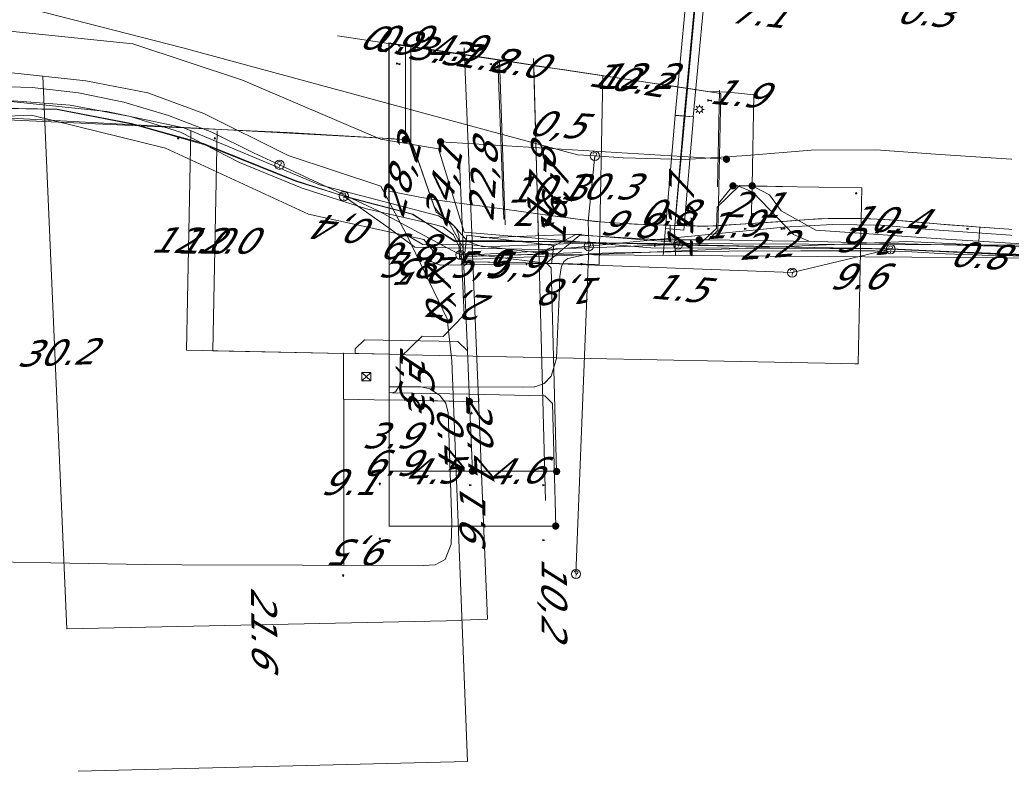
# Model space of a CAD drawing. Header units: metres. Extents: x 124576 to 133557, y 395865 to 402386.
# Tile 221 of 256: x 127513 to 127567, y 402166 to 402207. Entities that reach past the tile are written whole.
import ezdxf
from ezdxf.enums import TextEntityAlignment as Align

# ---------------------------------------------------------------- set-up
doc = ezdxf.new("R2010")
doc.units = ezdxf.units.M
doc.header["$MEASUREMENT"] = 0
for name, color, linetype, lineweight, true_color in [('LG_Datatransport', 3, 'Continuous', 13, 0x00ff00), ('LG_Datatransport_Blauw_Glas_Zuid', 3, 'Continuous', 13, 0x00ff00), ('LG_Datatransport_Eurofiber_Nederland_BV', 3, 'Continuous', 13, 0x00ff00), ('LG_Datatransport_Gebroeders_Van_der_Donk_BV_(FTTX)', 3, 'Continuous', 13, 0x00ff00), ('LG_Datatransport_KPN_BV', 3, 'Continuous', 13, 0x00ff00), ('LG_Datatransport_Tele2_Nederland_BV', 3, 'Continuous', 13, 0x00ff00), ('LG_Datatransport_Ziggo_BV', 3, 'Continuous', 13, 0x00ff00), ('LG_Laag_Spanning', 7, 'Continuous', 13, 0x960000), ('LG_Laag_Spanning_Enexis_Netbeheer_BV', 7, 'Continuous', 13, 0x960000), ('LG_Midden_Spanning', 7, 'Continuous', 13, 0xd20000), ('LG_Midden_Spanning_Enexis_Netbeheer_BV', 7, 'Continuous', 13, 0xd20000), ('MV_Datatransport_lijn', 3, 'Continuous', 0, 0x00ff00)]:
    doc.layers.add(name, color=color, linetype=linetype, lineweight=lineweight, true_color=true_color)
for name, color, linetype, lineweight in [('LG_Datatransport_P_KPN_BV', 7, 'Continuous', 0), ('LG_Datatransport_P_Tele2_Nederland_BV', 7, 'Continuous', 0), ('LG_Laag_Spanning_P_Enexis_Netbeheer_BV', 7, 'Continuous', 0), ('LG_Midden_Spanning_P_Enexis_Netbeheer_BV', 7, 'Continuous', 0), ('MV_Datatransport', 7, 'Continuous', 0), ('MV_Gas_Hoge_Druk', 7, 'Continuous', 0), ('MV_Laag_Spanning', 7, 'Continuous', 0), ('MV_Laag_Spanning_lijn', 7, 'Continuous', 0), ('MV_Laag_Spanning_pijl', 7, 'Continuous', 0), ('MV_Midden_Spanning', 7, 'Continuous', 0), ('MV_Midden_Spanning_lijn', 7, 'Continuous', 0), ('MV_Midden_Spanning_pijl', 7, 'Continuous', 0)]:
    doc.layers.add(name, color=color, linetype=linetype, lineweight=lineweight)
doc.styles.add('Klic_Annotatie', font='verdanai.ttf', dxfattribs={"oblique": 20, "height": 1.4})

# ---------------------------------------------------------------- blocks, each defined once
blk = doc.blocks.new('Mof')
at = {"layer": 'LG_Laag_Spanning_P_Enexis_Netbeheer_BV'}
h = blk.add_hatch(color=256, dxfattribs=at)
edge = h.paths.add_edge_path()
edge.add_arc((0, 0), 2, 0, 360)
blk = doc.blocks.new('Mof_1')
at = {"layer": 'LG_Midden_Spanning_P_Enexis_Netbeheer_BV'}
h = blk.add_hatch(color=256, dxfattribs=at)
edge = h.paths.add_edge_path()
edge.add_arc((0, 0), 2, 0, 360)
blk = doc.blocks.new('Streetlight')
at = {"layer": 'LG_Laag_Spanning_P_Enexis_Netbeheer_BV'}
for p, q in [((-1.77, 1.77), (-1.06, 1.06)), ((0, 2.5), (0, 1.5)), ((1.77, 1.77), (1.06, 1.06)), ((-1.06, -1.06), (-1.77, -1.77)), ((0, -1.5), (0, -2.5)), ((1.06, -1.06), (1.77, -1.77))]:
    blk.add_line(p, q, dxfattribs=at)
at = {"layer": 'LG_Laag_Spanning_P_Enexis_Netbeheer_BV', "flags": 128}
for points in [[(-2.5, 0), (-1.5, 0)], [(1.5, 0), (2.5, 0)]]:
    blk.add_lwpolyline(points, dxfattribs=at)
at = {"layer": 'LG_Laag_Spanning_P_Enexis_Netbeheer_BV'}
blk.add_circle((0, 0), 1.5, dxfattribs=at)
blk = doc.blocks.new('m_pijl')
at = {"layer": 'MV_Laag_Spanning_pijl'}
blk.add_hatch(color=7, dxfattribs=at).paths.add_polyline_path([(-1, -0.33), (-1, 0), (-1, 0.33), (0, 0)])
at = {"layer": 'MV_Laag_Spanning_pijl', "flags": 128}
blk.add_lwpolyline([(-1, 0), (-1, 0.33), (0, 0), (-1, -0.33), (-1, 0)], close=True, dxfattribs=at)
blk = doc.blocks.new('m_pijl_1')
at = {"layer": 'MV_Midden_Spanning_pijl'}
blk.add_hatch(color=7, dxfattribs=at).paths.add_polyline_path([(-1, -0.33), (-1, 0), (-1, 0.33), (0, 0)])
at = {"layer": 'MV_Midden_Spanning_pijl', "flags": 128}
blk.add_lwpolyline([(-1, 0), (-1, 0.33), (0, 0), (-1, -0.33), (-1, 0)], close=True, dxfattribs=at)
blk = doc.blocks.new('Netstation')
at = {"layer": 'LG_Laag_Spanning_P_Enexis_Netbeheer_BV'}
for p, q in [((-2.5, 2.31), (2.5, -2.31)), ((2.5, 2.31), (-2.5, -2.31))]:
    blk.add_line(p, q, dxfattribs=at)
at = {"layer": 'LG_Laag_Spanning_P_Enexis_Netbeheer_BV', "flags": 128}
blk.add_lwpolyline([(-2.5, -2.31), (2.5, -2.31), (2.5, 2.31), (-2.5, 2.31), (-2.5, -2.31)], close=True, dxfattribs=at)
blk = doc.blocks.new('Netstation_1')
at = {"layer": 'LG_Midden_Spanning_P_Enexis_Netbeheer_BV'}
for p, q in [((-2.5, 2.31), (2.5, -2.31)), ((2.5, 2.31), (-2.5, -2.31))]:
    blk.add_line(p, q, dxfattribs=at)
at = {"layer": 'LG_Midden_Spanning_P_Enexis_Netbeheer_BV', "flags": 128}
blk.add_lwpolyline([(-2.5, -2.31), (2.5, -2.31), (2.5, 2.31), (-2.5, 2.31), (-2.5, -2.31)], close=True, dxfattribs=at)
blk = doc.blocks.new('Onbekend_3')
at = {"layer": 'LG_Datatransport_P_KPN_BV'}
blk.add_hatch(color=256, dxfattribs=at).paths.add_polyline_path([(-0.25, -1.07, -0.262633), (0.23, 0.15), (0.59, 0.47, 0.379827), (0.7, 1.26), (0.69, 1.26, 0.228508), (-0.03, 1.53), (-0.03, 1.52, 0.459053), (-0.82, 0.79), (-1.29, 0.85, -0.414214), (-0.08, 2, -0.243799), (1.09, 1.52, -0.379827), (0.9, 0.11), (0.54, -0.2, 0.262633), (0.23, -1.08), (-0.17, -1.07)])
blk.add_circle((0, 0), 2.5, dxfattribs=at)
at = {"layer": 'LG_Datatransport_P_KPN_BV', "extrusion": (0, 0, -1)}
blk.add_solid([(0.34, -2.06), (-0.21, -2.06), (0.34, -1.51), (-0.21, -1.51)], dxfattribs=at)
blk = doc.blocks.new('Onbekend_4')
at = {"layer": 'LG_Datatransport_P_Tele2_Nederland_BV'}
blk.add_hatch(color=256, dxfattribs=at).paths.add_polyline_path([(-0.25, -1.07, -0.262633), (0.23, 0.15), (0.59, 0.47, 0.379827), (0.7, 1.26), (0.69, 1.26, 0.228508), (-0.03, 1.53), (-0.03, 1.52, 0.459053), (-0.82, 0.79), (-1.29, 0.85, -0.414214), (-0.08, 2, -0.243799), (1.09, 1.52, -0.379827), (0.9, 0.11), (0.54, -0.2, 0.262633), (0.23, -1.08), (-0.17, -1.07)])
blk.add_circle((0, 0), 2.5, dxfattribs=at)
blk.add_solid([(-0.34, -2.06), (0.21, -2.06), (-0.34, -1.51), (0.21, -1.51)], dxfattribs=at)

msp = doc.modelspace()

# ---------------------------------------------------------------- linework, layer by layer
at = {"layer": 'LG_Datatransport', "flags": 128}
for points in [[(127549.961, 402211.322), (127549.109, 402202.19), (127550.105, 402202.098), (127550.957, 402211.23), (127549.961, 402211.322)], [(127549.585, 402195.924), (127550.11, 402202.102), (127549.114, 402202.186), (127548.589, 402196.008), (127549.585, 402195.924)], [(127537.629, 402194.662), (127542.375, 402194.086), (127542.495, 402195.078), (127537.749, 402195.654), (127537.629, 402194.662)]]:
    msp.add_lwpolyline(points, dxfattribs=at)
at = {"layer": 'LG_Datatransport_Blauw_Glas_Zuid'}
for p, q in [((127538.5, 402195.5), (127544, 402195.7)), ((127538.6, 402194.5), (127544, 402194.7))]:
    msp.add_line(p, q, dxfattribs=at)
at = {"layer": 'LG_Datatransport_Blauw_Glas_Zuid', "flags": 128}
msp.add_lwpolyline([(127629, 402193.1), (127589.7, 402194.1), (127568.8, 402195.1), (127544, 402195.2), (127538.6, 402195), (127537.8, 402195.3), (127537, 402196.2), (127536.2, 402196.7), (127529.7, 402198.4), (127522.3, 402201.5), (127518.1, 402202.4), (127510.4, 402203.2), (127503.4, 402202.6), (127497.6, 402202.9), (127469.9, 402203.5), (127425.6, 402204.4)], dxfattribs=at)
at = {"layer": 'LG_Datatransport_Eurofiber_Nederland_BV', "flags": 128}
for points in [[(127390.06, 402210.189), (127402.185, 402209.793), (127416.533, 402209.935), (127418.433, 402209.954), (127419.967, 402206.242), (127431.892, 402205.236), (127462.267, 402203.832), (127501.681, 402202.159), (127509.911, 402202.859), (127513.017, 402202.973), (127516.1, 402202.745), (127519.387, 402202.118), (127522.114, 402201.277), (127525.343, 402199.621), (127528.76, 402198.207), (127532.27, 402197.081), (127535.816, 402196.256), (127536.449, 402196.106), (127537.023, 402195.655), (127537.335, 402195.01), (127537.346, 402194.344), (127538.602, 402194.348), (127543.099, 402194.533), (127545.064, 402194.614)], [(127431.892, 402205.236), (127462.267, 402203.832), (127501.681, 402202.159), (127509.911, 402202.859), (127513.017, 402202.973), (127516.1, 402202.745), (127519.387, 402202.118), (127522.114, 402201.277), (127525.343, 402199.621), (127528.76, 402198.207), (127532.27, 402197.081), (127535.816, 402196.256), (127536.449, 402196.106), (127537.023, 402195.655), (127537.335, 402195.01), (127537.346, 402194.344), (127538.602, 402194.348), (127543.099, 402194.533), (127545.064, 402194.614), (127561.76, 402195.302), (127569.775, 402194.918), (127611.75, 402192.911), (127661.745, 402192.043)], [(127431.892, 402205.236), (127462.267, 402203.832), (127501.681, 402202.159), (127509.911, 402202.859), (127513.017, 402202.973), (127516.1, 402202.745), (127519.387, 402202.118), (127522.114, 402201.277), (127525.343, 402199.621), (127528.76, 402198.207), (127532.27, 402197.081), (127535.816, 402196.256), (127536.449, 402196.106), (127537.023, 402195.655), (127537.335, 402195.01), (127537.346, 402194.344), (127538.602, 402194.348), (127543.099, 402194.533), (127545.064, 402194.614), (127561.76, 402195.302), (127569.775, 402194.918), (127611.75, 402192.911), (127661.745, 402192.043)], [(127431.892, 402205.236), (127462.267, 402203.832), (127501.681, 402202.159), (127509.911, 402202.859), (127513.017, 402202.973), (127516.1, 402202.745), (127519.387, 402202.118), (127522.114, 402201.277), (127525.343, 402199.621), (127528.76, 402198.207), (127532.27, 402197.081), (127535.816, 402196.256), (127536.449, 402196.106), (127537.023, 402195.655), (127537.335, 402195.01), (127537.346, 402194.344), (127538.602, 402194.348), (127543.099, 402194.533), (127545.064, 402194.614), (127561.76, 402195.302), (127569.775, 402194.918), (127611.75, 402192.911), (127661.745, 402192.043)], [(127511.1, 402202.6), (127515.4, 402202.5), (127519.5, 402201.7), (127523.4, 402200.6), (127528.4, 402198.6), (127531, 402197.8), (127534.8, 402196.8), (127537.1, 402195.3), (127543.1, 402195.3), (127549.3, 402195.1), (127560.9, 402194.9), (127610.9, 402192.5), (127660.9, 402191.6)], [(127545.064, 402194.614), (127561.76, 402195.302), (127569.775, 402194.918)]]:
    msp.add_lwpolyline(points, dxfattribs=at)
at = {"layer": 'LG_Datatransport_Gebroeders_Van_der_Donk_BV_(FTTX)', "flags": 128}
msp.add_lwpolyline([(127453.89, 402207.345), (127499.649, 402206.215), (127500.677, 402206.19), (127511.547, 402206.913), (127519.519, 402206.086), (127525.509, 402204.101), (127533.043, 402200.887), (127536.193, 402200.361), (127537.597, 402195.803), (127547.793, 402194.952), (127560.587, 402194.897), (127583.394, 402193.796), (127717.702, 402190.372)], dxfattribs=at)
at = {"layer": 'LG_Datatransport_KPN_BV', "flags": 128}
for points in [[(127544.731, 402199.973), (127544.477, 402199.99), (127543.78, 402200.037), (127522.249, 402205.87), (127510.3, 402208.947), (127508.731, 402209.335), (127500, 402211.493), (127496.51, 402212.357), (127482.159, 402215.747), (127474.745, 402217.435), (127453.533, 402222.817), (127445.554, 402225), (127420.013, 402233.483), (127396.927, 402242.667)], [(127527.523, 402199.489), (127526.11, 402200.149), (127523.834, 402201.267), (127521.472, 402202.187), (127519.039, 402202.902), (127516.555, 402203.407), (127514.036, 402203.698), (127511.501, 402203.773), (127508.97, 402203.631), (127507.999, 402203.557), (127500, 402202.951), (127499.988, 402202.951), (127462.28, 402204.069), (127461.343, 402203.389), (127459.053, 402201.727), (127456.453, 402199.84), (127442.043, 402200.267), (127433.312, 402201.04)], [(127531.034, 402197.772), (127528.376, 402198.633), (127523.383, 402200.647), (127519.454, 402201.739), (127515.369, 402202.533), (127512.208, 402202.57), (127507.917, 402202.443), (127501.357, 402201.852), (127498.307, 402201.812)], [(127544.731, 402199.973), (127546.285, 402199.869), (127549.661, 402199.78), (127553.021, 402199.986), (127556.534, 402200.284), (127560.059, 402200.307), (127563.575, 402200.055), (127582.721, 402198.801)], [(127544.403, 402195.042), (127544.398, 402195.241), (127544.369, 402196.416), (127544.731, 402199.973)], [(127527.523, 402199.489), (127531.478, 402197.643), (127532.906, 402196.976), (127536.665, 402194.961), (127537.403, 402194.565)], [(127549.275, 402195.134), (127546.07, 402195.204), (127544.398, 402195.241), (127543.067, 402195.27), (127540.019, 402195.337), (127538.012, 402195.34), (127537.084, 402195.342), (127534.758, 402196.789), (127531.478, 402197.643), (127531.269, 402197.697), (127531.034, 402197.772)], [(127531.034, 402197.772), (127533.631, 402195.937), (127534.901, 402194.996), (127536.665, 402194.961), (127538.048, 402194.933), (127541.665, 402194.86), (127543.041, 402194.91), (127544.4, 402194.958), (127549.275, 402195.134)], [(127544.402, 402195.042), (127544.403, 402195.042), (127546.07, 402195.204), (127555.042, 402196.077), (127557.694, 402196.231), (127560.35, 402196.191), (127562.996, 402195.957), (127578.873, 402194.847), (127582.52, 402194.69)], [(127541.665, 402194.86), (127538.048, 402194.933), (127536.914, 402194.955)], [(127537.403, 402194.565), (127538.064, 402194.57), (127541.668, 402194.776), (127543.041, 402194.91), (127544.402, 402195.042)], [(127543.067, 402195.27), (127540.019, 402195.337), (127538.012, 402195.34)], [(127543.701, 402177.15), (127544.22, 402190.434), (127544.4, 402194.958), (127544.403, 402195.042)], [(127560.871, 402194.881), (127560.871, 402194.881), (127549.275, 402195.134)], [(127537.403, 402194.565), (127538.064, 402194.57), (127541.668, 402194.776), (127542.454, 402194.852)], [(127634.531, 402192.481), (127584.541, 402193.942), (127560.873, 402194.881), (127560.871, 402194.881)], [(127918.405, 402184.382), (127915.812, 402184.888), (127913.187, 402185.188), (127906.389, 402185.298), (127860.804, 402186.471), (127760.838, 402189.045), (127660.873, 402191.609), (127610.879, 402192.49), (127560.873, 402194.881), (127560.871, 402194.881), (127560.871, 402194.881)]]:
    msp.add_lwpolyline(points, dxfattribs=at)
at = {"layer": 'LG_Datatransport_Tele2_Nederland_BV', "flags": 128}
for points in [[(127432.5, 402204.4), (127497.2, 402201.5), (127514, 402202.2), (127521.3, 402200.4), (127529.1, 402196.8), (127535.4, 402195.4), (127535.9, 402194.8), (127535.8, 402194.2), (127536.3, 402194), (127542.3, 402194.1), (127555.5, 402193.6)], [(127555.5, 402193.6), (127560.9, 402194.9), (127610.9, 402192.5), (127716.5, 402189.2), (127910.8, 402185.2), (127919.9, 402183.9), (127929.7, 402181.8), (127943.058, 402181.513), (127944.448, 402180.95)], [(127555.5, 402193.6), (127560.9, 402194.9), (127610.9, 402192.5), (127716.5, 402189.2), (127910.8, 402185.2), (127919.9, 402183.9), (127929.7, 402181.8), (127943.058, 402181.513), (127944.448, 402180.95), (127945.862, 402181.452), (127950.506, 402181.35), (127954.652, 402181.362), (127955.905, 402180.361), (127956.728, 402180.374), (127962.725, 402180.211), (127963.348, 402180.217), (127964.766, 402181.662), (127970.992, 402181.493), (127972.252, 402180.678)]]:
    msp.add_lwpolyline(points, dxfattribs=at)
at = {"layer": 'LG_Datatransport_Ziggo_BV'}
for p, q in [((127549.607, 402202.144), (127550.459, 402211.276)), ((127549.612, 402202.144), (127549.087, 402195.966)), ((127542.435, 402194.582), (127537.689, 402195.158)), ((127537.78, 402166.919), (127516.53, 402166.377))]:
    msp.add_line(p, q, dxfattribs=at)
at = {"layer": 'LG_Datatransport_Ziggo_BV', "flags": 128}
for points in [[(127604.563, 402281.636), (127588.062, 402233.245), (127588.28, 402228.231), (127587.25, 402210.748), (127575.762, 402211.425), (127575.763, 402211.441), (127565.644, 402212.44), (127552.975, 402213.401), (127550.727, 402213.402), (127550.589, 402212.308), (127549.074, 402195.954), (127549.14, 402194.536), (127542.435, 402194.582), (127537.689, 402195.158), (127535.354, 402195.142), (127534.478, 402195.638), (127533.056, 402198.326), (127528.001, 402200.002), (127523.388, 402202.294), (127520.343, 402203.42), (127516.964, 402204.069), (127512.75, 402204.525)], [(127456.364, 402205.048), (127501.006, 402203.704), (127505.221, 402203.973), (127509.473, 402204.401), (127512.75, 402204.525), (127516.964, 402204.069), (127520.343, 402203.42), (127523.388, 402202.294), (127528.001, 402200.002), (127533.056, 402198.326), (127534.478, 402195.638), (127535.354, 402195.142), (127537.689, 402195.158), (127542.435, 402194.582), (127549.14, 402194.536), (127549.074, 402195.954), (127550.589, 402212.308), (127550.727, 402213.402), (127552.975, 402213.401), (127565.644, 402212.44), (127575.763, 402211.441), (127577.109, 402229.073)], [(127549.14, 402194.536), (127549.074, 402195.954), (127550.589, 402212.308)], [(127456.364, 402205.048), (127501.006, 402203.704), (127505.221, 402203.973), (127509.473, 402204.401), (127512.75, 402204.525), (127516.964, 402204.069), (127520.343, 402203.42), (127523.388, 402202.294), (127528.001, 402200.002), (127533.056, 402198.326), (127534.478, 402195.638)], [(127572.316, 402192.879), (127572.354, 402194.364), (127549.14, 402194.536), (127542.435, 402194.582), (127537.689, 402195.158), (127535.354, 402195.142), (127534.478, 402195.638), (127533.056, 402198.326), (127528.001, 402200.002), (127523.388, 402202.294), (127520.343, 402203.42), (127516.964, 402204.069), (127512.75, 402204.525), (127509.473, 402204.401), (127505.221, 402203.973), (127501.006, 402203.704), (127456.364, 402205.048)], [(127456.364, 402205.048), (127501.006, 402203.704), (127505.221, 402203.973), (127509.473, 402204.401), (127512.75, 402204.525), (127516.964, 402204.069), (127520.343, 402203.42), (127523.388, 402202.294), (127528.001, 402200.002), (127533.056, 402198.326), (127534.478, 402195.638), (127536.672, 402191.08), (127536.937, 402188.783), (127537.78, 402166.919), (127516.53, 402166.377)], [(127534.478, 402195.638), (127536.672, 402191.08), (127536.937, 402188.783), (127537.78, 402166.919)], [(127534.478, 402195.638), (127535.354, 402195.142), (127537.689, 402195.158), (127542.435, 402194.582), (127549.14, 402194.536)], [(127572.316, 402192.879), (127572.354, 402194.364), (127549.14, 402194.536)]]:
    msp.add_lwpolyline(points, dxfattribs=at)
at = {"layer": 'LG_Laag_Spanning', "flags": 128}
msp.add_lwpolyline([(127533.502, 402186.64), (127533.503, 402186.64), (127533.505, 402186.641), (127533.506, 402186.641), (127533.507, 402186.642), (127533.508, 402186.643), (127533.509, 402186.644), (127533.509, 402186.645), (127533.51, 402186.646), (127533.511, 402186.647), (127533.511, 402186.648), (127533.511, 402186.649), (127533.511, 402186.65), (127533.511, 402189.14), (127533.511, 402189.141), (127533.511, 402189.143), (127533.51, 402189.144), (127533.51, 402189.145), (127533.509, 402189.146), (127533.508, 402189.147), (127533.507, 402189.148), (127533.506, 402189.148), (127533.505, 402189.149), (127533.504, 402189.15), (127533.503, 402189.15), (127533.501, 402189.15), (127531.648, 402189.187), (127531.03, 402189.2), (127531.029, 402189.2), (127531.028, 402189.2), (127531.027, 402189.199), (127531.025, 402189.199), (127531.024, 402189.198), (127531.023, 402189.197), (127531.022, 402189.196), (127531.022, 402189.195), (127531.021, 402189.194), (127531.021, 402189.193), (127531.02, 402189.192), (127531.02, 402189.191), (127531.02, 402189.19), (127531.02, 402186.7), (127531.02, 402186.699), (127531.02, 402186.698), (127531.021, 402186.696), (127531.021, 402186.695), (127531.022, 402186.694), (127531.023, 402186.693), (127531.024, 402186.692), (127531.025, 402186.692), (127531.026, 402186.691), (127531.027, 402186.691), (127531.028, 402186.69), (127531.03, 402186.69), (127533.501, 402186.64), (127533.502, 402186.64)], dxfattribs=at)
at = {"layer": 'LG_Laag_Spanning_Enexis_Netbeheer_BV'}
for p, q in [((127551.913, 402199.791), (127536.315, 402200.744)), ((127551.913, 402199.791), (127536.315, 402200.744)), ((127537.589, 402193.952), (127537.547, 402194.961)), ((127550.423, 402195.395), (127550.939, 402195.394)), ((127556.73, 402195.303), (127550.939, 402195.394)), ((127537.589, 402193.952), (127537.83, 402194.197)), ((127537.778, 402189.326), (127537.589, 402193.952)), ((127537.83, 402194.197), (127542.019, 402194.112)), ((127537.83, 402194.197), (127542.019, 402194.112)), ((127542.019, 402194.112), (127542.101, 402194.11)), ((127537.892, 402186.561), (127537.778, 402189.326)), ((127538.048, 402182.763), (127537.892, 402186.561)), ((127538.048, 402182.763), (127537.892, 402186.561))]:
    msp.add_line(p, q, dxfattribs=at)
at = {"layer": 'LG_Laag_Spanning_Enexis_Netbeheer_BV', "flags": 128}
for points in [[(127534.391, 402200.862), (127527.94, 402201.256), (127448.284, 402204.849), (127447.357, 402204.891)], [(127534.391, 402200.862), (127527.94, 402201.256), (127448.284, 402204.849), (127447.357, 402204.891)], [(127531.648, 402189.177), (127531.654, 402189.449), (127532.164, 402189.939), (127537.263, 402189.835), (127537.778, 402189.326), (127537.589, 402193.952), (127537.547, 402194.961), (127536.67, 402196.507), (127536.071, 402196.899), (127534.791, 402200.56), (127534.393, 402200.862), (127534.391, 402200.862)], [(127537.547, 402194.961), (127536.67, 402196.507), (127536.071, 402196.899), (127534.791, 402200.56), (127534.393, 402200.862), (127534.391, 402200.862)], [(127537.547, 402194.961), (127537.354, 402199.684), (127536.315, 402200.744)], [(127537.547, 402194.961), (127537.354, 402199.684), (127536.315, 402200.744)], [(127531.648, 402189.177), (127531.654, 402189.449), (127532.164, 402189.939), (127537.263, 402189.835), (127537.778, 402189.326), (127537.589, 402193.952), (127537.83, 402194.197), (127542.019, 402194.112), (127542.101, 402194.11), (127542.344, 402194.357), (127543.906, 402195.64), (127548.349, 402195.397), (127550.423, 402195.395), (127550.939, 402195.394), (127551.449, 402195.893), (127551.479, 402197.383), (127552.27, 402198.337)], [(127550.939, 402195.394), (127551.449, 402195.893), (127551.479, 402197.383), (127552.27, 402198.337)], [(127552.27, 402198.337), (127552.499, 402198.359), (127553.345, 402197.988), (127555.565, 402195.683), (127556.406, 402195.311), (127556.73, 402195.303), (127569.433, 402194.976), (127571.247, 402194.929), (127575.052, 402194.65), (127578.858, 402194.371), (127593.731, 402193.73), (127600.814, 402193.548)], [(127552.27, 402198.337), (127552.499, 402198.359), (127553.345, 402197.988), (127555.565, 402195.683), (127556.406, 402195.311), (127556.73, 402195.303)], [(127542.101, 402194.11), (127542.344, 402194.357), (127543.906, 402195.64), (127548.349, 402195.397), (127550.423, 402195.395)], [(127550.423, 402195.395), (127550.939, 402195.394), (127556.73, 402195.303), (127569.433, 402194.976), (127571.247, 402194.929), (127575.052, 402194.65), (127578.858, 402194.371), (127593.731, 402193.73), (127600.814, 402193.548), (127601.414, 402193.533), (127606.701, 402193.397), (127636.55, 402192.63)], [(127556.73, 402195.303), (127569.433, 402194.976), (127571.247, 402194.929), (127575.052, 402194.65), (127578.858, 402194.371), (127593.731, 402193.73), (127600.814, 402193.548)], [(127531.648, 402189.177), (127531.654, 402189.449), (127532.164, 402189.939), (127537.263, 402189.835), (127537.778, 402189.326), (127537.589, 402193.952), (127537.83, 402194.197), (127542.019, 402194.112), (127542.101, 402194.11), (127542.357, 402193.855), (127542.538, 402186.91), (127542.646, 402182.745)], [(127537.83, 402194.197), (127538.08, 402194.192), (127539.925, 402194.155), (127542.019, 402194.112)], [(127537.83, 402194.197), (127538.08, 402194.192), (127539.925, 402194.155), (127542.019, 402194.112)], [(127542.646, 402182.745), (127542.538, 402186.91), (127542.357, 402193.855), (127542.101, 402194.11)], [(127537.892, 402186.561), (127537.778, 402189.326), (127537.263, 402189.835), (127532.164, 402189.939), (127531.654, 402189.449), (127531.648, 402189.177)], [(127531.648, 402189.177), (127531.654, 402189.449), (127532.164, 402189.939), (127537.263, 402189.835), (127537.778, 402189.326)]]:
    msp.add_lwpolyline(points, dxfattribs=at)
at = {"layer": 'LG_Midden_Spanning', "flags": 128}
msp.add_lwpolyline([(127533.502, 402186.64), (127533.503, 402186.64), (127533.505, 402186.641), (127533.506, 402186.641), (127533.507, 402186.642), (127533.508, 402186.643), (127533.509, 402186.644), (127533.509, 402186.645), (127533.51, 402186.646), (127533.511, 402186.647), (127533.511, 402186.648), (127533.511, 402186.649), (127533.511, 402186.65), (127533.511, 402189.14), (127533.511, 402189.141), (127533.511, 402189.143), (127533.51, 402189.144), (127533.51, 402189.145), (127533.509, 402189.146), (127533.508, 402189.147), (127533.507, 402189.148), (127533.506, 402189.148), (127533.505, 402189.149), (127533.504, 402189.15), (127533.503, 402189.15), (127533.501, 402189.15), (127531.03, 402189.2), (127531.029, 402189.2), (127531.028, 402189.2), (127531.027, 402189.199), (127531.025, 402189.199), (127531.024, 402189.198), (127531.023, 402189.197), (127531.022, 402189.196), (127531.022, 402189.195), (127531.021, 402189.194), (127531.021, 402189.193), (127531.02, 402189.192), (127531.02, 402189.191), (127531.02, 402189.19), (127531.02, 402186.7), (127531.02, 402186.699), (127531.02, 402186.698), (127531.021, 402186.696), (127531.021, 402186.695), (127531.022, 402186.694), (127531.023, 402186.693), (127531.024, 402186.692), (127531.025, 402186.692), (127531.026, 402186.691), (127531.027, 402186.691), (127531.028, 402186.69), (127531.03, 402186.69), (127533.501, 402186.64), (127533.502, 402186.64)], dxfattribs=at)
at = {"layer": 'LG_Midden_Spanning_Enexis_Netbeheer_BV'}
for p, q in [((127551.913, 402199.791), (127536.315, 402200.744)), ((127551.913, 402199.791), (127536.315, 402200.744)), ((127535.231, 402187.362), (127533.501, 402187.362)), ((127533.651, 402187.047), (127533.501, 402187.05)), ((127533.651, 402187.047), (127533.857, 402187.093)), ((127533.651, 402187.047), (127533.857, 402187.093)), ((127537.877, 402186.962), (127533.651, 402187.047)), ((127537.877, 402186.962), (127542.006, 402186.878)), ((127537.877, 402186.962), (127542.006, 402186.878)), ((127542.006, 402186.878), (127537.877, 402186.962))]:
    msp.add_line(p, q, dxfattribs=at)
at = {"layer": 'LG_Midden_Spanning_Enexis_Netbeheer_BV', "flags": 128}
for points in [[(127325.151, 402205.572), (127325.534, 402205.557), (127340.572, 402203.303), (127352.853, 402203.839), (127356.521, 402203.66), (127375.629, 402203.684), (127387.953, 402203.403), (127398.152, 402204.073), (127404.144, 402204.331), (127427.854, 402204.79), (127430.252, 402204.744), (127485.406, 402201.591), (127487.774, 402201.789), (127492.628, 402202.895), (127494.986, 402202.99), (127533.135, 402200.936), (127533.867, 402200.894), (127534.085, 402200.881), (127534.389, 402200.849)], [(127325.151, 402205.572), (127325.534, 402205.557), (127340.572, 402203.303), (127352.853, 402203.839), (127356.521, 402203.66), (127375.629, 402203.684), (127387.953, 402203.403), (127398.152, 402204.073), (127404.144, 402204.331), (127427.854, 402204.79), (127430.252, 402204.744), (127485.406, 402201.591), (127487.774, 402201.789), (127492.628, 402202.895), (127494.986, 402202.99), (127533.135, 402200.936), (127533.867, 402200.894), (127534.085, 402200.881), (127534.389, 402200.849)], [(127534.389, 402200.849), (127534.422, 402200.845), (127534.629, 402200.758), (127534.766, 402200.579), (127535.007, 402199.944), (127535.143, 402199.552), (127535.969, 402197.191), (127536.33, 402196.73), (127536.363, 402196.708), (127536.803, 402196.389), (127536.843, 402196.356), (127537.151, 402196.038), (127537.312, 402195.637), (127537.48, 402194.257), (127537.495, 402193.807), (127537.517, 402193.407), (127537.516, 402193.283), (127537.598, 402191.289), (127536.448, 402190.114), (127535.301, 402190.138), (127534.101, 402188.962), (127534.101, 402187.488), (127533.857, 402187.093)], [(127534.389, 402200.849), (127534.422, 402200.845), (127534.629, 402200.758), (127534.766, 402200.579), (127535.007, 402199.944), (127535.143, 402199.552), (127535.969, 402197.191), (127536.33, 402196.73), (127536.363, 402196.708), (127536.803, 402196.389), (127536.843, 402196.356), (127537.151, 402196.038), (127537.312, 402195.637), (127537.48, 402194.257)], [(127553.313, 402198.34), (127552.624, 402198.354), (127551.4, 402197.179), (127551.376, 402196.014), (127550.434, 402195.158), (127543.686, 402195.675), (127542.204, 402194.894), (127542.204, 402194.893), (127541.928, 402194.602), (127537.699, 402194.489), (127537.686, 402194.488), (127537.609, 402194.468), (127537.48, 402194.257), (127537.495, 402193.807), (127537.517, 402193.407), (127537.516, 402193.283), (127537.598, 402191.289), (127536.448, 402190.114), (127535.301, 402190.138), (127534.101, 402188.962), (127534.101, 402187.488), (127533.857, 402187.093), (127533.651, 402187.047), (127533.501, 402187.05)], [(127541.928, 402194.602), (127542.204, 402194.893), (127542.204, 402194.894), (127543.686, 402195.675), (127550.434, 402195.158), (127551.376, 402196.014), (127551.4, 402197.179), (127552.624, 402198.354), (127553.313, 402198.34)], [(127553.313, 402198.34), (127554.271, 402197.839), (127554.898, 402196.97), (127556.798, 402195.913), (127557.567, 402195.86), (127559.178, 402195.747), (127561.486, 402195.586), (127563.881, 402195.428), (127581.848, 402194.325), (127584.245, 402194.202), (127586.125, 402194.126), (127593.466, 402193.827), (127595.864, 402193.739), (127713.754, 402189.885), (127716.153, 402189.816), (127756.299, 402188.804), (127758.699, 402188.746), (127780.527, 402188.232)], [(127553.313, 402198.34), (127554.271, 402197.839), (127554.898, 402196.97), (127556.798, 402195.913), (127557.567, 402195.86), (127559.178, 402195.747), (127561.486, 402195.586), (127563.881, 402195.428), (127581.848, 402194.325), (127584.245, 402194.202), (127586.125, 402194.126)], [(127533.501, 402187.362), (127535.231, 402187.362), (127540.785, 402187.339), (127541.421, 402187.366), (127541.465, 402187.369), (127541.971, 402187.549), (127542.344, 402187.944), (127542.634, 402188.912), (127542.697, 402190.259), (127542.778, 402192.258), (127542.816, 402193.384), (127542.892, 402193.864), (127542.923, 402193.972), (127543.043, 402194.21), (127543.249, 402194.374), (127544.502, 402194.651), (127545.773, 402194.675), (127547.772, 402194.709), (127550.043, 402194.746), (127552.043, 402194.767), (127555.966, 402194.789), (127557.966, 402194.794), (127560.029, 402194.791), (127562.027, 402194.734), (127563.864, 402194.631), (127565.862, 402194.554), (127586.125, 402194.126)], [(127535.231, 402187.362), (127540.785, 402187.339), (127541.421, 402187.366), (127541.465, 402187.369), (127541.971, 402187.549), (127542.344, 402187.944), (127542.634, 402188.912), (127542.697, 402190.259), (127542.778, 402192.258), (127542.816, 402193.384), (127542.892, 402193.864), (127542.923, 402193.972), (127543.043, 402194.21), (127543.249, 402194.374), (127544.502, 402194.651), (127545.773, 402194.675), (127547.772, 402194.709), (127550.043, 402194.746), (127552.043, 402194.767), (127555.966, 402194.789), (127557.966, 402194.794), (127560.029, 402194.791), (127562.027, 402194.734), (127563.864, 402194.631), (127565.862, 402194.554), (127586.125, 402194.126)], [(127537.48, 402194.257), (127537.609, 402194.468), (127537.686, 402194.488)], [(127537.686, 402194.488), (127537.699, 402194.489), (127541.928, 402194.602)], [(127537.686, 402194.488), (127537.699, 402194.489), (127541.928, 402194.602)], [(127537.686, 402194.488), (127538.067, 402194.499), (127539.772, 402194.544), (127539.843, 402194.546), (127541.928, 402194.602)], [(127537.686, 402194.488), (127538.067, 402194.499), (127539.772, 402194.544), (127539.843, 402194.546), (127541.928, 402194.602)], [(127537.686, 402194.488), (127537.699, 402194.489), (127541.928, 402194.602)], [(127533.857, 402187.093), (127534.101, 402187.488), (127534.101, 402188.962), (127535.301, 402190.138), (127536.448, 402190.114), (127537.598, 402191.289), (127537.516, 402193.283), (127537.517, 402193.407), (127537.495, 402193.807), (127537.48, 402194.257)], [(127533.857, 402187.093), (127534.101, 402187.488), (127534.101, 402188.962), (127535.301, 402190.138), (127536.448, 402190.114), (127537.598, 402191.289), (127537.516, 402193.283), (127537.517, 402193.407), (127537.495, 402193.807), (127537.48, 402194.257)], [(127455.656, 402178.448), (127468.355, 402178.204), (127470.355, 402178.181), (127480.94, 402178.135), (127482.94, 402178.14), (127494.825, 402178.243), (127496.824, 402178.221), (127505.826, 402177.941), (127507.825, 402177.893), (127520.195, 402177.675), (127522.195, 402177.654), (127535.37, 402177.621), (127536.023, 402177.655), (127536.558, 402177.943), (127536.895, 402178.784), (127536.92, 402179.951), (127536.735, 402185.948), (127536.606, 402186.474), (127536.266, 402186.893), (127536.153, 402186.98), (127535.72, 402187.249), (127535.231, 402187.362), (127533.501, 402187.362)], [(127455.656, 402178.448), (127468.355, 402178.204), (127470.355, 402178.181), (127480.94, 402178.135), (127482.94, 402178.14), (127494.825, 402178.243), (127496.824, 402178.221), (127505.826, 402177.941), (127507.825, 402177.893), (127520.195, 402177.675), (127522.195, 402177.654), (127535.37, 402177.621), (127536.023, 402177.655), (127536.558, 402177.943), (127536.895, 402178.784), (127536.92, 402179.951), (127536.735, 402185.948), (127536.606, 402186.474), (127536.266, 402186.893), (127536.153, 402186.98), (127535.72, 402187.249), (127535.231, 402187.362)], [(127542.596, 402179.768), (127542.422, 402186.464), (127542.006, 402186.878), (127537.877, 402186.962), (127533.651, 402187.047), (127533.501, 402187.05)], [(127542.596, 402179.768), (127542.422, 402186.464), (127542.006, 402186.878)]]:
    msp.add_lwpolyline(points, dxfattribs=at)
at = {"layer": 'MV_Datatransport_lijn'}
for p, q in [((127515.911, 402174.145), (127514.618, 402204.323)), ((127548.59, 402196.008), (127548.466, 402194.541)), ((127533.501, 402186.65), (127537.022, 402186.579)), ((127515.911, 402174.15), (127537.484, 402174.602)), ((127537.482, 402174.637), (127538.881, 402174.691))]:
    msp.add_line(p, q, dxfattribs=at)
at = {"layer": 'MV_Datatransport_lijn', "flags": 128}
msp.add_lwpolyline([(127538.881, 402174.691), (127538.628, 402180.835), (127538.425, 402185.794), (127538.046, 402195.044)], dxfattribs=at)
at = {"layer": 'MV_Laag_Spanning_lijn'}
for p, q in [((127530.696, 402206.528), (127550.898, 402203.489)), ((127533.501, 402189.14), (127533.501, 402206.106)), ((127534.391, 402205.972), (127534.391, 402200.862)), ((127534.692, 402205.927), (127534.692, 402200.722)), ((127539.537, 402205.198), (127539.831, 402196.216)), ((127551.601, 402203.382), (127551.479, 402197.383)), ((127559.299, 402198.221), (127552.27, 402198.337)), ((127533.501, 402198.041), (127533.501, 402188.939)), ((127547.943, 402196.209), (127548.842, 402196.185)), ((127544.967, 402194.052), (127542.097, 402194.11)), ((127531.03, 402189.19), (127523.884, 402189.335)), ((127533.501, 402189.14), (127559.105, 402188.622)), ((127558.912, 402188.626), (127559.105, 402188.622))]:
    msp.add_line(p, q, dxfattribs=at)
at = {"layer": 'MV_Laag_Spanning_pijl'}
for p, q in [((127533.501, 402206.106), (127534.391, 402205.972)), ((127539.537, 402205.198), (127534.692, 402205.927)), ((127539.537, 402205.198), (127551.601, 402203.382)), ((127545.176, 402204.35), (127544.967, 402194.052)), ((127523.884, 402189.335), (127524.127, 402201.333)), ((127559.105, 402188.622), (127559.299, 402198.221)), ((127548.842, 402196.185), (127548.82, 402195.384)), ((127533.501, 402186.65), (127533.501, 402182.763)), ((127533.501, 402182.763), (127538.048, 402182.763)), ((127538.048, 402182.763), (127542.646, 402182.763))]:
    msp.add_line(p, q, dxfattribs=at)
at = {"layer": 'MV_Laag_Spanning_pijl', "flags": 128}
msp.add_lwpolyline([(127533.501, 402198.041), (127535.179, 402197.721), (127536.03, 402197.57), (127537.448, 402197.379), (127538.462, 402197.242), (127539.803, 402197.061), (127542.147, 402196.745), (127543.804, 402196.522), (127545.014, 402196.375), (127545.756, 402196.319), (127547.723, 402196.215), (127548.842, 402196.185), (127550.901, 402196.13), (127551.455, 402196.166), (127552.957, 402196.265), (127554.883, 402196.392), (127555.012, 402196.4), (127556.413, 402196.506), (127557.463, 402196.55), (127559.265, 402196.555), (127560.545, 402196.505), (127562.034, 402196.39), (127563.993, 402196.212), (127566.802, 402196.015), (127570.956, 402195.725)], dxfattribs=at)
at = {"layer": 'MV_Midden_Spanning_lijn'}
for p, q in [((127533.501, 402189.14), (127533.494, 402206.138)), ((127538.051, 402194.891), (127537.6, 402205.871)), ((127539.767, 402196.517), (127539.433, 402205.158)), ((127541.711, 402193.472), (127541.393, 402205.29)), ((127551.422, 402198.292), (127551.529, 402203.564)), ((127553.414, 402203.331), (127553.313, 402198.34)), ((127554.964, 402198.307), (127553.313, 402198.34)), ((127541.711, 402193.472), (127542.042, 402181.168)), ((127531.03, 402189.19), (127522.446, 402189.364)), ((127533.501, 402186.65), (127538.394, 402186.551))]:
    msp.add_line(p, q, dxfattribs=at)
at = {"layer": 'MV_Midden_Spanning_pijl'}
for p, q in [((127534.383, 402206.002), (127533.494, 402206.138)), ((127537.646, 402205.506), (127534.383, 402206.002)), ((127539.425, 402205.235), (127537.646, 402205.506)), ((127541.403, 402204.934), (127539.425, 402205.235)), ((127541.404, 402204.893), (127541.681, 402194.596)), ((127522.446, 402189.364), (127522.688, 402201.361)), ((127553.267, 402196.285), (127553.313, 402198.34)), ((127565.746, 402196.089), (127565.692, 402195.317)), ((127538.394, 402186.551), (127538.377, 402186.952)), ((127531.03, 402186.7), (127531.03, 402177.632)), ((127533.501, 402186.65), (127533.501, 402179.768)), ((127533.501, 402179.768), (127542.596, 402179.768))]:
    msp.add_line(p, q, dxfattribs=at)
at = {"layer": 'MV_Midden_Spanning_pijl', "flags": 128}
for points in [[(127541.404, 402204.893), (127542.974, 402204.695), (127545.372, 402204.33), (127547.626, 402203.987), (127548.794, 402203.809), (127549.975, 402203.629), (127550.898, 402203.489), (127551.527, 402203.478)], [(127553.414, 402203.31), (127552.553, 402203.39), (127551.951, 402203.446), (127551.527, 402203.478)], [(127541.621, 402196.816), (127543.278, 402196.593), (127544.73, 402196.397), (127546.904, 402196.237), (127547.842, 402196.212), (127549.72, 402196.162), (127550.312, 402196.146), (127550.901, 402196.13), (127551.379, 402196.161)], [(127565.746, 402196.089), (127565.124, 402196.133), (127563.612, 402196.239), (127562.319, 402196.361), (127560.839, 402196.487), (127559.787, 402196.54), (127559.074, 402196.559), (127557.889, 402196.559), (127556.904, 402196.53), (127555.417, 402196.436)], [(127551.379, 402196.161), (127551.932, 402196.198), (127552.402, 402196.229), (127553.267, 402196.285)], [(127553.267, 402196.285), (127555.012, 402196.4), (127555.417, 402196.436)], [(127615.693, 402193.967), (127593.752, 402194.53), (127578.892, 402195.17), (127565.746, 402196.089)]]:
    msp.add_lwpolyline(points, dxfattribs=at)

# ---------------------------------------------------------------- block references
at = {"layer": 'LG_Datatransport_P_KPN_BV', "xscale": 0.1, "yscale": 0.1, "zscale": 0.1}
for p in [(127527.523, 402199.489), (127527.523, 402199.489), (127544.731, 402199.973), (127544.731, 402199.973), (127544.731, 402199.973), (127531.034, 402197.772), (127531.034, 402197.772), (127531.034, 402197.772), (127544.402, 402195.042), (127544.402, 402195.042), (127544.403, 402195.042), (127544.403, 402195.042), (127549.275, 402195.134), (127549.275, 402195.134), (127549.275, 402195.134), (127560.871, 402194.881), (127560.871, 402194.881), (127560.871, 402194.881), (127537.403, 402194.565), (127537.403, 402194.565), (127543.701, 402177.15)]:
    msp.add_blockref('Onbekend_3', p, dxfattribs=at)
at = {"layer": 'LG_Datatransport_P_Tele2_Nederland_BV', "xscale": 0.1, "yscale": 0.1, "zscale": 0.1}
msp.add_blockref('Onbekend_4', (127555.5, 402193.6), dxfattribs=at)
at = {"layer": 'LG_Laag_Spanning_P_Enexis_Netbeheer_BV', "xscale": 0.1, "yscale": 0.1, "zscale": 0.1}
for name, p in [('Streetlight', (127550.446, 402202.514)), ('Netstation', (127532.265, 402187.92))]:
    msp.add_blockref(name, p, dxfattribs=at)
at = {"layer": 'LG_Laag_Spanning_P_Enexis_Netbeheer_BV'}
for p, xscale, yscale, zscale, rotation in [((127534.391, 402200.862), 0.1, 0.1, 0.1, 355), ((127536.315, 402200.744), 0.1, 0.1, 0.1, 351.9999999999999), ((127551.913, 402199.791), 0.1, 0.1, 0.1, 355), ((127552.27, 402198.337), 0.1, 0.1, 0.1, 358), ((127550.423, 402195.395), 0.1, 0.1, 0.1, 355), ((127537.892, 402186.561), 0.09999999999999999, 0.09999999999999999, 0.09999999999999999, 354.0000000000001), ((127538.048, 402182.763), 0.1, 0.1, 0.1, 2), ((127542.646, 402182.745), 0.1, 0.1, 0.1, 2)]:
    msp.add_blockref('Mof', p, dxfattribs=dict(at, xscale=xscale, yscale=yscale, zscale=zscale, rotation=rotation))
at = {"layer": 'LG_Midden_Spanning_P_Enexis_Netbeheer_BV', "xscale": 0.1, "yscale": 0.1, "zscale": 0.1}
for name, p in [('Mof_1', (127534.389, 402200.849)), ('Mof_1', (127553.313, 402198.34)), ('Netstation_1', (127532.265, 402187.92))]:
    msp.add_blockref(name, p, dxfattribs=at)
at = {"layer": 'LG_Midden_Spanning_P_Enexis_Netbeheer_BV', "xscale": 0.1, "yscale": 0.1, "zscale": 0.1, "rotation": 2}
msp.add_blockref('Mof_1', (127542.596, 402179.768), dxfattribs=at)
at = {"layer": 'MV_Laag_Spanning_pijl', "xscale": 0.1, "yscale": 0.1, "zscale": 0.1}
for p, rotation in [((127534, 402205), 351.9999999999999), ((127534, 402205), 171), ((127551, 402203), 351.9999999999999), ((127524, 402201), 87.99999999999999), ((127559, 402198), 87.99999999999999), ((127548, 402195), 269), ((127544, 402194), 269), ((127533, 402182), 270)]:
    msp.add_blockref('m_pijl', p, dxfattribs=dict(at, rotation=rotation))
for p in [(127538, 402182), (127542, 402182)]:
    msp.add_blockref('m_pijl', p, dxfattribs=at)
at = {"layer": 'MV_Midden_Spanning_pijl'}
for p, xscale, yscale, zscale, rotation in [((127533, 402206), 0.1, 0.1, 0.1, 171), ((127534, 402206), 0.1, 0.1, 0.1, 171), ((127537, 402205), 0.1, 0.1, 0.1, 171), ((127539, 402205), 0.1, 0.1, 0.1, 171), ((127551, 402203), 0.1, 0.1, 0.1, 359), ((127551, 402203), 0.1, 0.1, 0.1, 175), ((127522, 402201), 0.1, 0.1, 0.1, 87.99999999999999), ((127553, 402198), 0.1, 0.1, 0.1, 87.99999999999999), ((127551, 402196), 0.1, 0.1, 0.1, 3), ((127553, 402196), 0.1, 0.1, 0.1, 3), ((127555, 402196), 0.1, 0.1, 0.1, 4.999999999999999), ((127555, 402196), 0.09999999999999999, 0.09999999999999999, 0.09999999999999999, 184), ((127565, 402196), 0.09999999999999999, 0.09999999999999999, 0.09999999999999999, 176), ((127565, 402195), 0.09999999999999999, 0.09999999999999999, 0.09999999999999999, 266), ((127541, 402194), 0.1, 0.1, 0.1, 272), ((127538, 402186), 0.1, 0.1, 0.1, 92), ((127533, 402179), 0.1, 0.1, 0.1, 270), ((127531, 402177), 0.1, 0.1, 0.1, 270)]:
    msp.add_blockref('m_pijl_1', p, dxfattribs=dict(at, xscale=xscale, yscale=yscale, zscale=zscale, rotation=rotation))
at = {"layer": 'MV_Midden_Spanning_pijl', "xscale": 0.1, "yscale": 0.1, "zscale": 0.1}
msp.add_blockref('m_pijl_1', (127542, 402179), dxfattribs=at)

# ---------------------------------------------------------------- texts
at = {"layer": 'MV_Datatransport', "style": 'Klic_Annotatie', "oblique": 20}
for s, rotation, p in [('7.1', 354, (127553.614, 402207.79)), ('0,5', 356.2, (127542.567, 402201.695)), ('28,2', 76.1, (127534.097, 402198.718)), ('24,1', 78, (127536.407, 402198.21)), ('22,8', 86.2, (127538.629, 402198.473)), ('17,8', 86.1, (127541.784, 402198.221)), ('16,7', 87, (127542.522, 402197.191)), ('11,7', 88.5, (127549.412, 402196.409)), ('17', 179, (127542.269, 402196.82)), ('0,4', 174, (127531.359, 402195.929)), ('1,6', 175.7, (127560.225, 402195.268)), ('6,8', 358.9, (127534.423, 402195.021)), ('5,8', 358.9, (127534.404, 402194.022)), ('2,5', 182.3, (127535.867, 402193.71)), ('5,9', 2.7, (127538.274, 402194.078)), ('5,9', 1.9, (127540.192, 402194.039)), ('1,8', 181.8, (127543.758, 402192.582)), ('1.5', 355, (127549.237, 402192.768)), ('0,7', 92.4, (127536.216, 402191.987)), ('2,7', 176.1, (127537.735, 402191.739)), ('30.2', 2, (127515.264, 402189.234)), ('1,3', 268.8, (127534.783, 402188.198)), ('3.5', 89, (127535.261, 402186.615)), ('20.4', 272, (127538.463, 402184.867)), ('9,5', 180, (127532.321, 402178.33)), ('10,2', 270, (127542.521, 402175.97)), ('21.6', 271, (127526.697, 402174.376))]:
    msp.add_text(s, height=1.4, rotation=rotation, dxfattribs=at).set_placement(p, align=Align.MIDDLE_CENTER)
at = {"layer": 'MV_Gas_Hoge_Druk', "style": 'Klic_Annotatie', "oblique": 20}
msp.add_text('0.3', height=1.4, rotation=355, dxfattribs=at).set_placement((127562.665, 402207.795), align=Align.MIDDLE_CENTER)
at = {"layer": 'MV_Laag_Spanning', "style": 'Klic_Annotatie', "oblique": 20}
for s, p in [('0.9', (127534.048, 402206.371)), ('4.9', (127536.996, 402205.85)), ('12.2', (127546.886, 402204.324)), ('10.3', (127544.877, 402198.297)), ('0.8', (127548.592, 402196.875)), ('12.0', (127524.006, 402195.334)), ('9.6', (127559.001, 402193.388)), ('3.9', (127533.501, 402184.707))]:
    msp.add_text(s, height=1.4, dxfattribs=at).set_placement(p, align=Align.MIDDLE_CENTER)
for s, p in [('4.5', (127535.775, 402182.763)), ('4.6', (127540.347, 402182.763))]:
    msp.add_text(s, height=1.4, rotation=2, dxfattribs=at).set_placement(p, align=Align.MIDDLE_CENTER)
at = {"layer": 'MV_Midden_Spanning', "style": 'Klic_Annotatie', "oblique": 20}
for s, rotation, p in [('0.9', 351, (127533.365, 402206.333)), ('3.3', 351, (127536.015, 402205.754)), ('1.8', 351, (127538.536, 402205.371)), ('2.0', 351, (127540.414, 402205.085)), ('10.2', 351, (127546.465, 402204.164)), ('1.9', 355, (127552.471, 402203.398)), ('10.3', 2, (127542.028, 402198.183)), ('2.1', 359, (127553.29, 402197.313)), ('9.8', 356, (127546.485, 402196.268)), ('10.4', 357, (127560.588, 402196.5)), ('1.9', 4, (127552.167, 402196.214)), ('12.0', 359, (127522.567, 402195.363)), ('2.2', 4, (127554.052, 402195.086)), ('0.8', 356, (127565.563, 402194.55)), ('0.4', 272, (127536.861, 402184.819)), ('9.1', 90, (127538.049, 402179.768))]:
    msp.add_text(s, height=1.4, rotation=rotation, dxfattribs=at).set_placement(p, align=Align.MIDDLE_CENTER)
for s, p in [('6.9', (127533.501, 402183.209)), ('9.1', (127531.23, 402182.166))]:
    msp.add_text(s, height=1.4, dxfattribs=at).set_placement(p, align=Align.MIDDLE_CENTER)

doc.saveas('drawing.dxf')
